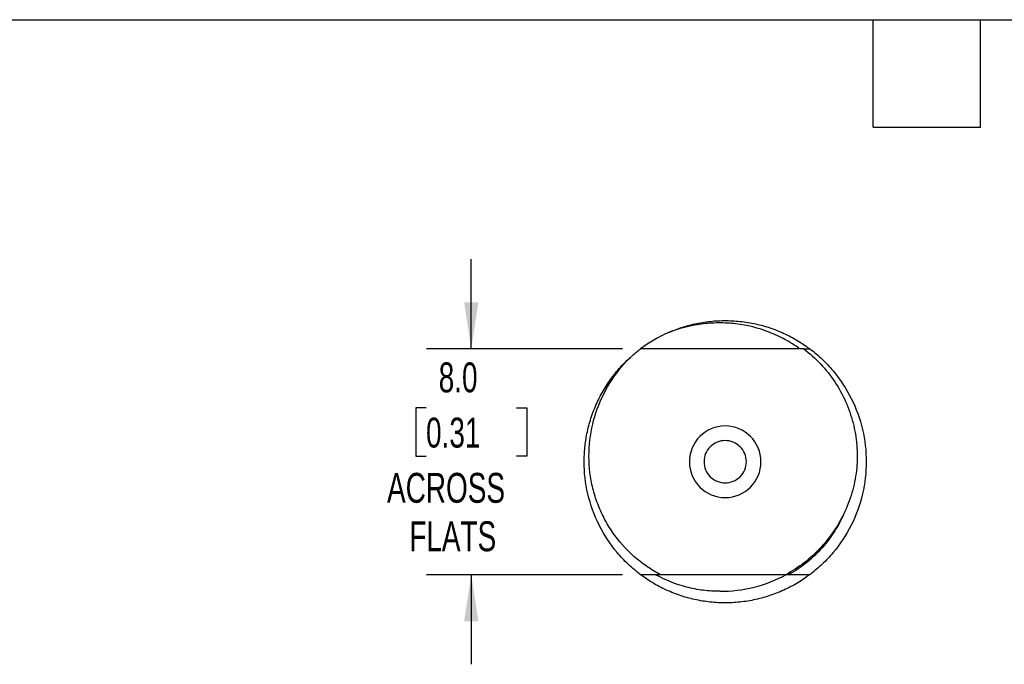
# Model space of a CAD drawing. Header units: millimetres. Extents: x 3 to 137, y 3 to 105.
# Tile 8 of 17: x 38 to 73, y 82 to 105. Entities that reach past the tile are written whole.
import ezdxf

# ---------------------------------------------------------------- set-up
doc = ezdxf.new("R2010")
doc.units = ezdxf.units.MM
doc.header["$LTSCALE"] = 0.5
doc.layers.add('DIMENSIONS', color=140, linetype='Continuous', lineweight=25)
doc.layers.add('TEXT', color=140, linetype='Continuous', lineweight=25)
doc.styles.add('SLDTEXTSTYLE0', font='TXT', dxfattribs={"width": 0.7})
doc.dimstyles.new('SLDDIMSTYLE2', dxfattribs={"dimtxt": 1.079004, "dimasz": 1.651, "dimexe": 0, "dimexo": 0.0625, "dimgap": 0.269751, "dimtad": 0, "dimtih": 1, "dimtoh": 1, "dimrnd": 1e-09, "dimzin": 4, "dimdsep": 46, "dimtxsty": 'SLDTEXTSTYLE0', "dimsah": 1, "dimcen": 0.09, "dimadec": 0, "dimazin": 1, "dimtfac": 1, "dimtmove": 0, "dimatfit": 0, "dimfxl": 0, "dimfrac": 2, "dimtolj": 1, "dimtzin": 12, "dimarcsym": 0})

# ---------------------------------------------------------------- blocks, each defined once
blk = doc.blocks.new('_D_7')
at = {"layer": 'DIMENSIONS'}
for p, q in [((53.699, 93.118), (53.699, 96.293)), ((59.065, 93.118), (52.112, 93.118)), ((52.096, 91.03), (51.734, 91.03)), ((51.734, 91.03), (51.734, 89.315)), ((55.302, 91.03), (55.665, 91.03)), ((55.665, 91.03), (55.665, 89.315)), ((51.734, 89.315), (52.096, 89.315)), ((55.665, 89.315), (55.302, 89.315)), ((59.065, 85.118), (52.112, 85.118)), ((53.699, 85.118), (53.699, 81.943))]:
    blk.add_line(p, q, dxfattribs=at)
for points in [[(53.699, 93.118), (53.953, 94.769), (53.445, 94.769)], [(53.699, 85.118), (53.445, 83.467), (53.953, 83.467)]]:
    blk.add_solid(points, dxfattribs=at)
at = {"layer": 'DIMENSIONS', "char_height": 1.0583, "attachment_point": 1, "style": 'SLDTEXTSTYLE0'}
for s, insert in [('8.0', (52.545, 92.636)), ('0.31', (52.096, 90.679)), ('ACROSS', (50.713, 88.723)), ('FLATS', (51.501, 87.008))]:
    blk.add_mtext(s, dxfattribs=dict(at, insert=insert))

msp = doc.modelspace()

# ---------------------------------------------------------------- linework, layer by layer
for p, q in [((62.7, 94.118), (62.717, 94.117)), ((60.776, 93.726), (60.83, 93.75)), ((65.484, 93.118), (59.7, 93.118)), ((64.845, 85.118), (60.413, 85.118))]:
    msp.add_line(p, q)
for radius, start, end in [(5, 113.9619, 126.8699), (1.268, 0, 180), (1.268, 180, 0)]:
    msp.add_arc((62.7, 89.118), radius, start, end)
for points, knots in [([(60.67, 93.688), (60.824, 93.751), (61.134, 93.878), (61.638, 94.014), (62.174, 94.101), (62.737, 94.128), (63.299, 94.093), (63.853, 93.994), (64.393, 93.834), (64.911, 93.613), (65.346, 93.375), (65.592, 93.19), (65.687, 93.118)], [0, 0, 0, 0, 0.094623, 0.189247, 0.295285, 0.401661, 0.507699, 0.613739, 0.720117, 0.826156, 0.9322, 1, 1, 1, 1]), ([(65.339, 93.118), (65.172, 93.239), (64.999, 93.349), (64.639, 93.545), (64.452, 93.632), (63.88, 93.855), (63.486, 93.953), (62.876, 94.026), (62.67, 94.037), (62.262, 94.034), (62.059, 94.02), (61.454, 93.942), (61.053, 93.839), (60.67, 93.688)], [0, 0, 0, 0, 0.125, 0.125, 0.25, 0.25, 0.5, 0.5, 0.625, 0.625, 0.75, 0.75, 1, 1, 1, 1]), ([(60.413, 85.118), (60.242, 85.206), (60.077, 85.304), (59.761, 85.52), (59.609, 85.639), (59.179, 86.02), (58.928, 86.305), (58.602, 86.776), (58.502, 86.941), (58.325, 87.28), (58.169, 87.626), (58.056, 87.99), (57.964, 88.361), (57.929, 88.551), (57.861, 89.118), (57.86, 89.498), (57.948, 90.261), (58.036, 90.633), (58.296, 91.347), (58.47, 91.694), (58.887, 92.328), (59.131, 92.619), (59.41, 92.883)], [0, 0, 0, 0, 0.0625, 0.0625, 0.125, 0.125, 0.25, 0.25, 0.3125, 0.3125, 0.375, 0.4375, 0.4375, 0.5, 0.5, 0.625, 0.625, 0.75, 0.75, 0.875, 0.875, 1, 1, 1, 1]), ([(65.484, 93.118), (65.699, 92.955), (65.898, 92.776), (66.267, 92.384), (66.435, 92.173), (66.73, 91.73), (66.859, 91.497), (67.077, 91.007), (67.166, 90.751), (67.298, 90.236), (67.342, 89.973), (67.386, 89.439), (67.385, 89.168), (67.338, 88.638), (67.291, 88.376), (67.152, 87.858), (67.059, 87.604), (66.944, 87.359)], [0, 0, 0, 0, 0.125, 0.125, 0.25, 0.25, 0.375, 0.375, 0.5, 0.5, 0.625, 0.625, 0.75, 0.75, 0.875, 0.875, 1, 1, 1, 1]), ([(65.7, 93.118), (65.855, 93.003), (66.001, 92.879), (66.277, 92.618), (66.406, 92.48), (66.776, 92.04), (66.992, 91.713), (67.344, 91.013), (67.479, 90.64), (67.657, 89.882), (67.7, 89.496), (67.7, 89.118)], [0, 0, 0, 0, 0.125, 0.125, 0.25, 0.25, 0.5, 0.5, 0.75, 0.75, 1, 1, 1, 1]), ([(57.7, 89.118), (57.705, 89.286), (57.715, 89.62), (57.796, 90.136), (57.933, 90.661), (58.137, 91.186), (58.397, 91.686), (58.714, 92.151), (59.034, 92.535), (59.264, 92.743), (59.356, 92.825)], [0, 0, 0, 0, 0.119832, 0.239665, 0.37396, 0.508684, 0.64298, 0.777276, 0.912, 1, 1, 1, 1]), ([(62.7, 89.868), (62.504, 89.868), (62.309, 89.788), (62.031, 89.51), (61.95, 89.315), (61.95, 89.118)], [0, 0, 0, 0, 0.5, 0.5, 1, 1, 1, 1]), ([(63.45, 89.118), (63.45, 89.315), (63.369, 89.51), (63.092, 89.788), (62.897, 89.868), (62.7, 89.868)], [0, 0, 0, 0, 0.5, 0.5, 1, 1, 1, 1]), ([(59.7, 85.118), (59.546, 85.234), (59.399, 85.358), (59.124, 85.619), (58.994, 85.757), (58.625, 86.197), (58.408, 86.524), (58.056, 87.224), (57.922, 87.596), (57.743, 88.355), (57.7, 88.741), (57.7, 89.118)], [0, 0, 0, 0, 0.125, 0.125, 0.25, 0.25, 0.5, 0.5, 0.75, 0.75, 1, 1, 1, 1]), ([(61.95, 89.118), (61.95, 88.922), (62.031, 88.727), (62.309, 88.449), (62.504, 88.368), (62.7, 88.368)], [0, 0, 0, 0, 0.5, 0.5, 1, 1, 1, 1]), ([(62.7, 88.368), (62.897, 88.368), (63.092, 88.449), (63.369, 88.727), (63.45, 88.922), (63.45, 89.118)], [0, 0, 0, 0, 0.5, 0.5, 1, 1, 1, 1]), ([(67.7, 89.118), (67.7, 88.741), (67.657, 88.355), (67.479, 87.596), (67.344, 87.224), (66.992, 86.524), (66.776, 86.197), (66.406, 85.757), (66.277, 85.619), (66.001, 85.358), (65.855, 85.234), (65.7, 85.118)], [0, 0, 0, 0, 0.25, 0.25, 0.5, 0.5, 0.75, 0.75, 0.875, 0.875, 1, 1, 1, 1]), ([(66.944, 87.359), (66.833, 87.122), (66.705, 86.894), (66.416, 86.46), (66.253, 86.253), (65.899, 85.874), (65.708, 85.7), (65.298, 85.384), (65.077, 85.241), (64.845, 85.118)], [0, 0, 0, 0, 0.25, 0.25, 0.5, 0.5, 0.75, 0.75, 1, 1, 1, 1]), ([(66.944, 87.359), (66.747, 86.883), (66.467, 86.441), (65.967, 85.879), (65.788, 85.708), (65.395, 85.39), (65.183, 85.245), (64.96, 85.118)], [0, 0, 0, 0, 0.5, 0.5, 0.75, 0.75, 1, 1, 1, 1]), ([(60.411, 85.118), (60.342, 85.118), (60.188, 85.118), (59.951, 85.118), (59.784, 85.118), (59.7, 85.118)], [0, 0, 0, 0, 0.290218, 0.645056, 1, 1, 1, 1]), ([(65.687, 85.118), (65.61, 85.059), (65.383, 84.886), (64.97, 84.654), (64.456, 84.425), (63.917, 84.259), (63.364, 84.153), (62.803, 84.109), (62.24, 84.13), (61.683, 84.213), (61.138, 84.357), (60.614, 84.564), (60.131, 84.814), (59.842, 85.021), (59.705, 85.118)], [0, 0, 0, 0, 0.045452, 0.133243, 0.220754, 0.308268, 0.396061, 0.483575, 0.571087, 0.658878, 0.746391, 0.833902, 0.921692, 1, 1, 1, 1]), ([(62.517, 84.528), (62.317, 84.527), (62.118, 84.54), (61.723, 84.589), (61.526, 84.627), (60.947, 84.777), (60.58, 84.924), (60.23, 85.118)], [0, 0, 0, 0, 0.25, 0.25, 0.5, 0.5, 1, 1, 1, 1]), ([(62.517, 84.528), (62.925, 84.53), (63.331, 84.577), (64.12, 84.775), (64.496, 84.922), (64.854, 85.118)], [0, 0, 0, 0, 0.5, 0.5, 1, 1, 1, 1]), ([(64.96, 85.118), (64.936, 85.118), (64.914, 85.118), (64.872, 85.118), (64.852, 85.118), (64.845, 85.118)], [0, 0, 0, 0, 0.5, 0.5, 1, 1, 1, 1]), ([(65.7, 85.118), (65.621, 85.118), (65.542, 85.118), (65.463, 85.118), (65.38, 85.118), (65.296, 85.118), (65.212, 85.118), (65.128, 85.118), (65.044, 85.118), (64.96, 85.118)], [0, 0, 0, 0, 0.000249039, 0.000249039, 0.000249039, 0.0005106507, 0.0005106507, 0.0005106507, 0.0007723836, 0.0007723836, 0.0007723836, 0.0007723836])]:
    msp.add_open_spline(points, degree=3, knots=knots)
for points in [[(59.41, 92.883), (59.457, 92.924), (59.552, 93.005), (59.651, 93.081), (59.7, 93.118)], [(65.484, 93.118), (65.556, 93.118), (65.628, 93.118), (65.7, 93.118)]]:
    msp.add_open_spline(points, degree=3)
at = {"layer": 'TEXT'}
for p, q in [((3.175, 104.775), (136.525, 104.775)), ((67.945, 100.965), (67.945, 104.775)), ((71.755, 100.965), (71.755, 104.775)), ((67.945, 100.965), (71.755, 100.965))]:
    msp.add_line(p, q, dxfattribs=at)

# ---------------------------------------------------------------- dimensions: what is measured, and where the dimension line sits
at = {"layer": 'DIMENSIONS'}
dim = msp.add_linear_dim(base=(53.699, 93.118), p1=(59.7, 85.118), p2=(59.7, 93.118), angle=90, text='<>\\PACROSS\\PFLATS', dimstyle='SLDDIMSTYLE2', dxfattribs=at)
dim.commit()
dim.dimension.update_dxf_attribs({"geometry": '_D_7', "text_midpoint": (53.699, 89.163), "dimtype": 160})

doc.saveas('drawing.dxf')
